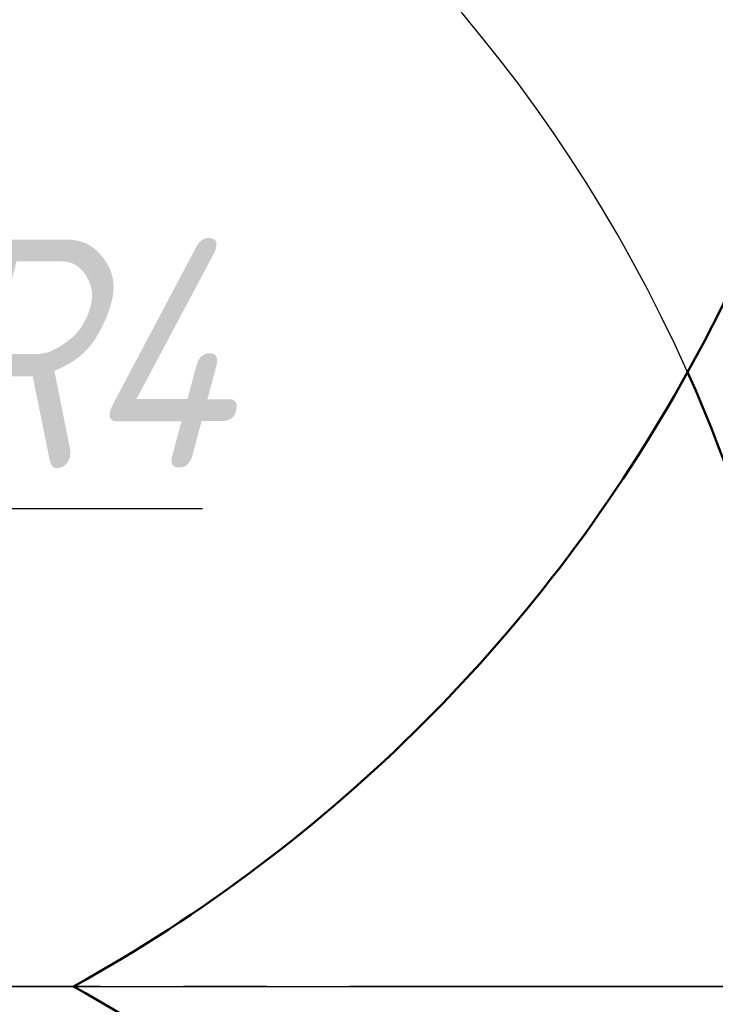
# Model space of a CAD drawing. Header units: millimetres. Extents: x 0 to 420, y -1 to 296.
# Tile 5 of 6: x 344 to 354, y 204 to 219. Entities that reach past the tile are written whole.
import ezdxf

# ---------------------------------------------------------------- set-up
doc = ezdxf.new("R2010")
doc.units = ezdxf.units.MM
doc.header["$LTSCALE"] = 0.2
doc.linetypes.add('CENTER', pattern=[50.800000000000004, 31.75, -6.35, 6.35, -6.35])
doc.layers.add('Thin Line', color=7, linetype='Continuous')
doc.layers.add('点划线', color=3, linetype='CENTER')
doc.layers.add('粗实线', color=7, linetype='Continuous', lineweight=50)
doc.layers.add('阴影', color=7, linetype='Continuous', lineweight=9)
doc.styles.add('尺寸数字', font='gbeitc.shx', dxfattribs={"bigfont": 'gbcbig.shx'})
doc.dimstyles.new("chang'an university", dxfattribs={"dimtxt": 3.5, "dimasz": 2.5, "dimexe": 2, "dimexo": 0, "dimtad": 1, "dimtoh": 1, "dimdec": 1, "dimdsep": 46, "dimtxsty": '尺寸数字', "dimcen": 2.5, "dimclrd": 256, "dimclre": 256, "dimclrt": 256, "dimadec": 0, "dimazin": 0, "dimtfac": 1, "dimtdec": 1, "dimtmove": 1, "dimatfit": 3, "dimfxl": 1, "dimlwd": -1, "dimlwe": -1, "dimarcsym": 0})
pattern_1 = [(135, (0, 0), (-4.490128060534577, -4.490128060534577), [])]

# ---------------------------------------------------------------- blocks, each defined once
blk = doc.blocks.new('*D50')
at = {"layer": 'Defpoints', "color": 0, "transparency": 16777216}
for p in [(310.6718031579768, 210.312621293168), (332.8651389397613, 204.2747535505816)]:
    blk.add_point(p, dxfattribs=at)
at = {"layer": 'Thin Line', "transparency": 16777216}
for p, q in [((297.1145803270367, 212.1645786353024), (303.8645803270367, 212.1645786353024)), ((303.8645803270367, 212.1645786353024), (308.2594840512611, 210.9689112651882)), ((332.8651389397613, 204.2747535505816), (310.6718031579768, 210.312621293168))]:
    blk.add_line(p, q, dxfattribs=at)
blk.add_arc((332.8651389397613, 204.2747535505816), 23.00000000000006, 24.07094437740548, 169.7628371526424, dxfattribs=at)
blk.add_solid([(308.3688657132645, 211.3709644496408), (308.1501023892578, 210.5668580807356), (310.6718031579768, 210.312621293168)], dxfattribs=at)
at = {"layer": 'Thin Line', "transparency": 16777216, "insert": (300.1770803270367, 214.5395786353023), "char_height": 3.5, "attachment_point": 5, "style": '尺寸数字'}
blk.add_mtext('R23', dxfattribs=at)
blk = doc.blocks.new('*D51')
at = {"layer": 'Defpoints', "color": 0, "transparency": 16777216}
for p in [(332.8651389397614, 204.2747535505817), (332.8651389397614, 140.2747535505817), (407.7234465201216, 140.2747535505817)]:
    blk.add_point(p, dxfattribs=at)
at = {"layer": 'Thin Line', "transparency": 16777216}
for p, q in [((332.8651389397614, 204.2747535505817), (409.7234465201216, 204.2747535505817)), ((407.7234465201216, 201.7747535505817), (407.7234465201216, 142.7747535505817)), ((332.8651389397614, 140.2747535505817), (409.7234465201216, 140.2747535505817))]:
    blk.add_line(p, q, dxfattribs=at)
for points in [[(407.3067798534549, 201.7747535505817), (408.1401131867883, 201.7747535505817), (407.7234465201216, 204.2747535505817)], [(407.3067798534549, 142.7747535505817), (408.1401131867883, 142.7747535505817), (407.7234465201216, 140.2747535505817)]]:
    blk.add_solid(points, dxfattribs=at)
at = {"layer": 'Thin Line', "transparency": 16777216, "insert": (405.3484465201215, 172.2747535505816), "char_height": 3.5, "attachment_point": 5, "rotation": 90, "style": '尺寸数字'}
blk.add_mtext('64', dxfattribs=at)
blk = doc.blocks.new('*D86')
at = {"layer": 'Defpoints', "color": 0, "transparency": 16777216}
for p in [(338.4139008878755, 207.3575789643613), (335.8651389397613, 204.2747535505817)]:
    blk.add_point(p, dxfattribs=at)
at = {"layer": 'Thin Line', "transparency": 16777216}
for p, q in [((341.89495250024, 211.5680445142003), (340.0068771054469, 209.2843448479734)), ((346.45745250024, 211.5680445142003), (341.89495250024, 211.5680445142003)), ((335.8651389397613, 204.2747535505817), (338.4139008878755, 207.3575789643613))]:
    blk.add_line(p, q, dxfattribs=at)
blk.add_solid([(339.6857494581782, 209.5498408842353), (340.3280047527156, 209.0188488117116), (338.4139008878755, 207.3575789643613)], dxfattribs=at)
at = {"layer": 'Thin Line', "transparency": 16777216, "insert": (344.48870250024, 213.9430445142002), "char_height": 3.5, "attachment_point": 5, "style": '尺寸数字'}
blk.add_mtext('R4', dxfattribs=at)

msp = doc.modelspace()

# ---------------------------------------------------------------- hatches: boundary and pattern name
at = {"layer": '阴影'}
h = msp.add_hatch(dxfattribs=at)
h.set_pattern_fill('ANSI31', color=256, scale=2, angle=90)
h.set_pattern_definition(pattern_1)
h.paths.add_polyline_path([(273.0217231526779, 153.2747535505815), (268.0217231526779, 153.2747535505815), (268.0217231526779, 154.2747535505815), (264.8651389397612, 154.2747535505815), (264.8651389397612, 140.2747535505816), (269.8651389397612, 140.2747535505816), (273.0217231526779, 140.2747535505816)])
edge = h.paths.add_edge_path()
edge.add_spline(control_points=[(289.4954200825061, 140.2747535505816), (289.5154570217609, 140.6325850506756), (289.6246279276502, 142.582223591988), (286.5308487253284, 145.7703418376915), (290.3162779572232, 150.373293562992), (288.3706621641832, 153.0527010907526), (287.4805361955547, 154.2747535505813)], knot_values=[0.01168746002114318, 0.01168746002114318, 0.01168746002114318, 0.01168746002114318, 1.077660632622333, 5.819623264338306, 10.73736363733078, 14.86233292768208, 14.86233292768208, 14.86233292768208, 14.86233292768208], degree=3, periodic=0)
edge.add_line((287.4805361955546, 154.2747535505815), (286.0217231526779, 154.2747535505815))
edge.add_line((286.0217231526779, 154.2747535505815), (286.0217231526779, 153.2747535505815))
edge.add_line((286.0217231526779, 153.2747535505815), (281.0217231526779, 153.2747535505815))
edge.add_line((281.0217231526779, 153.2747535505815), (281.0217231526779, 140.2747535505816))
edge.add_line((281.0217231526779, 140.2747535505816), (289.4954200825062, 140.2747535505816))
h.paths.add_polyline_path([(360.0570602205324, 241.9721879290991), (360.1274867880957, 242.240201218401), (360.114403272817, 242.1925857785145), (360.0976165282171, 242.1299415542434), (360.0811237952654, 242.0669094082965), (360.0649031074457, 242.0035029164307)])
h.paths.add_polyline_path([(363.2444513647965, 245.178627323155), (363.5332599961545, 245.2573100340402), (363.5233701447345, 245.2547765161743), (363.4555205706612, 245.2369708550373), (363.3880690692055, 245.2188310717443), (363.3210263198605, 245.2003482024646), (363.2544030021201, 245.1815132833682)])
h.paths.add_polyline_path([(362.9617679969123, 245.092635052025), (363.2398595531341, 245.1772957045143), (363.1882097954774, 245.1623173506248), (363.1224573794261, 245.142751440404), (363.0571564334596, 245.1228065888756), (362.9923176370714, 245.1024738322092)])
h.paths.add_polyline_path([(363.537869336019, 245.2584908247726), (363.8313066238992, 245.3304889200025), (363.7985355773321, 245.3228372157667), (363.729200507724, 245.3062784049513), (363.6602207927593, 245.289421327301), (363.5916071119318, 245.2722570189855)])
h.paths.add_polyline_path([(362.6841955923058, 244.9978270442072), (362.954397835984, 245.0902614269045), (362.9279516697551, 245.0817442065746), (362.864069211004, 245.0606087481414), (362.8006809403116, 245.0390584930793), (362.7377975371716, 245.0170844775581)])
h.paths.add_polyline_path([(363.8393013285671, 245.332355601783), (364.1396068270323, 245.3992083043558), (364.0792158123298, 245.3862690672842), (364.0085661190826, 245.3708136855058), (363.9382290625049, 245.3550958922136), (363.8682153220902, 245.3391067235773)])
h.paths.add_polyline_path([(362.4192290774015, 244.8955319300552), (362.6812362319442, 244.9967638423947), (362.6754296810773, 244.9946777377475), (362.6135880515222, 244.9718293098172), (362.5522833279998, 244.9485302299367), (362.4915261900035, 244.9247715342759), (362.431327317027, 244.9005442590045)])
h.paths.add_polyline_path([(364.1431536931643, 245.3999682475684), (364.4511194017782, 245.4627138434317), (364.4367800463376, 245.4599235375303), (364.3647273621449, 245.4456457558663), (364.2929339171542, 245.4311503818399), (364.221410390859, 245.416428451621), (364.1501674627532, 245.4014710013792)])
h.paths.add_polyline_path([(362.1656634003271, 244.7844656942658), (362.4141511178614, 244.8934281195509), (362.3716973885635, 244.8758394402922), (362.3126470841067, 244.8506481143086), (362.25418708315, 244.8249613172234), (362.1963280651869, 244.7987700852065)])
h.paths.add_polyline_path([(364.4572108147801, 245.4638991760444), (364.7663245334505, 245.5221299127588), (364.7273695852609, 245.5150380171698), (364.6543867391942, 245.5015409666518), (364.5816204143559, 245.4878621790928), (364.5090812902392, 245.4739926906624)])
h.paths.add_polyline_path([(361.9200322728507, 244.661838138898), (362.1593030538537, 244.7814987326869), (362.1390807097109, 244.7720654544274), (362.0824556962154, 244.7448384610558), (362.026463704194, 244.7170801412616), (361.9711154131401, 244.6887815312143)])
h.paths.add_polyline_path([(364.7745170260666, 245.523621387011), (365.0895966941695, 245.5791535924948), (365.0212525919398, 245.5673881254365), (364.9475104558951, 245.55452838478), (364.8739421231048, 245.5415227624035), (364.8005582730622, 245.5283622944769)])
h.paths.add_polyline_path([(361.691250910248, 244.5307297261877), (361.9187427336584, 244.6611579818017), (361.9164215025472, 244.6599336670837), (361.8623926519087, 244.6305275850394), (361.8090395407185, 244.6005543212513), (361.7563728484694, 244.5700049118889), (361.7044032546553, 244.538870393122)])
h.paths.add_polyline_path([(365.0915844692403, 245.5794957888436), (365.4112209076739, 245.6329182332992), (365.3921965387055, 245.6298123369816), (365.3177455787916, 245.6175475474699), (365.2434150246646, 245.6051816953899), (365.169215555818, 245.5927058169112), (365.0951578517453, 245.5801109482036)])
h.paths.add_polyline_path([(361.4747941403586, 244.3878411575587), (361.6862533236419, 244.5276364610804), (361.6531414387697, 244.5071418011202), (361.6025980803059, 244.4748101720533), (361.5527838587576, 244.441866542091), (361.5037094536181, 244.408301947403)])
h.paths.add_polyline_path([(365.4186380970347, 245.6341291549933), (365.7360402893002, 245.6851945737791), (365.6909908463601, 245.67804014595), (365.6161650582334, 245.6660899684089), (365.5414169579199, 245.6540745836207), (365.4667572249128, 245.6419850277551)])
h.paths.add_polyline_path([(361.2694899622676, 244.2305819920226), (361.4697451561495, 244.3842684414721), (361.4553855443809, 244.374107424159), (361.4078228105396, 244.3392740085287), (361.3610319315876, 244.3037927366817), (361.3150235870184, 244.2676546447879), (361.2698084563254, 244.2308507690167)])
h.paths.add_polyline_path([(365.7443269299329, 245.6865105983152), (366.065911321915, 245.7371266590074), (365.990857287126, 245.725368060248), (365.9158275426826, 245.7135890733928), (365.840832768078, 245.7017807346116), (365.765883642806, 245.6899340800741)])
h.paths.add_polyline_path([(361.0842952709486, 244.0642556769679), (361.2693022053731, 244.2304235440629), (361.2253972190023, 244.1933721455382), (361.1818005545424, 244.1552098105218), (361.1390291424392, 244.1163548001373), (361.0970936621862, 244.0767981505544)])
h.paths.add_polyline_path([(360.912998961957, 243.8827349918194), (361.0799200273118, 244.0599679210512), (361.0560047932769, 244.0365308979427), (361.0157732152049, 243.9955440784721), (360.9764096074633, 243.9538287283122), (360.9379246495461, 243.9113758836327)])
h.paths.add_polyline_path([(359.3756743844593, 239.2835796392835), (359.3869769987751, 239.3161292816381), (359.3714476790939, 239.2726977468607)])
h.paths.add_polyline_path([(360.7571630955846, 243.685055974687), (360.9094421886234, 243.8786480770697), (360.9003290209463, 243.8681765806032), (360.8636334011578, 243.8242218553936), (360.8278484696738, 243.7795027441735), (360.7929849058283, 243.7340102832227), (360.7590474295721, 243.6877396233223)])
h.paths.add_polyline_path([(359.4866732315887, 239.6168153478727), (359.4978876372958, 239.653921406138), (359.4889560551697, 239.6251452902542), (359.4899395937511, 239.6280990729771)])
h.paths.add_polyline_path([(360.6212010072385, 243.4766025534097), (360.7561312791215, 243.6835864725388), (360.7260190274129, 243.6407009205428), (360.6938777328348, 243.5929077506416), (360.6626015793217, 243.544373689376), (360.6321686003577, 243.4951123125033)])
h.paths.add_polyline_path([(359.5920754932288, 239.9805369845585), (359.5958295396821, 239.9945730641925), (359.5924573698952, 239.9822491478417), (359.5929719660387, 239.9840268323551)])
h.paths.add_polyline_path([(360.4989923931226, 243.2524838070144), (360.6178682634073, 243.4709779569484), (360.6025568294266, 243.4451371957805), (360.5737443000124, 243.3944619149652), (360.545709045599, 243.3431000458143), (360.5184290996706, 243.2910651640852)])
h.paths.add_polyline_path([(359.6880664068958, 240.3542166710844), (359.7001071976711, 240.4047403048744), (359.6835485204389, 240.3363872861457), (359.685031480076, 240.3424021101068)])
h.paths.add_polyline_path([(360.3900732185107, 243.0152207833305), (360.4968456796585, 243.2482226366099), (360.4918824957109, 243.2383708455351), (360.4660472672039, 243.1850306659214), (360.4409014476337, 243.1310582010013), (360.4164230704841, 243.0764670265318), (360.3925901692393, 243.0212707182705)])
h.paths.add_polyline_path([(359.7702951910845, 240.7060494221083), (359.7791831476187, 240.74570960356), (359.7637903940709, 240.6776671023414), (359.7697464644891, 240.703709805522)])
h.paths.add_polyline_path([(360.2942919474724, 242.7698132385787), (360.3888216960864, 243.0122125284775), (360.369380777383, 242.9654828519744), (360.3467729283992, 242.9091170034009), (360.324744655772, 242.8521867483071), (360.3032739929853, 242.7947056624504)])
h.paths.add_polyline_path([(359.8296464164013, 240.9727044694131), (359.8393009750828, 241.0167155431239), (359.8244455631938, 240.9491658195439)])
h.paths.add_polyline_path([(359.8470463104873, 241.0520232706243), (359.9227762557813, 241.3967572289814), (359.9128260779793, 241.3518356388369), (359.898148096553, 241.2852073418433), (359.8834785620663, 241.218367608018), (359.8687955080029, 241.1513300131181), (359.8540769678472, 241.084108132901), (359.8393009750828, 241.0167155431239)])
h.paths.add_polyline_path([(360.2072874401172, 242.5114214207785), (360.2918813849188, 242.7631327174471), (360.2823389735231, 242.736687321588), (360.2619176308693, 242.6781453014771), (360.2419879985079, 242.619093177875), (360.2225281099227, 242.5595445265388)])
h.paths.add_polyline_path([(359.9242653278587, 241.4034798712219), (359.9883494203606, 241.6866336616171), (359.9871115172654, 241.6813304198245), (359.9720618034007, 241.6159629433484), (359.9571303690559, 241.5503161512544), (359.9422952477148, 241.4844036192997), (359.9275344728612, 241.4182389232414)])
h.paths.add_polyline_path([(360.1287450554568, 242.2447804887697), (360.2060704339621, 242.5075786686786), (360.2035159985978, 242.4995129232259), (360.1849296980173, 242.4390119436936), (360.166747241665, 242.3780551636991), (360.1489466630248, 242.3166561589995), (360.1315059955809, 242.2548285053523)])
h.paths.add_polyline_path([(359.989015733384, 241.689488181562), (360.055219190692, 241.9648370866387), (360.0489324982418, 241.9397356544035), (360.0331900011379, 241.875621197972), (360.0176536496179, 241.8111731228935), (360.0023014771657, 241.7464050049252)])
edge = h.paths.add_edge_path()
edge.add_arc((332.8651389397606, 204.2747535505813), 38.50000000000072, 10.47568169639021, 33.0557311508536)
edge.add_line((365.1335445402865, 225.2747535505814), (362.5244557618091, 225.2747535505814))
edge.add_arc((332.5244557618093, 225.2747535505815), 29.99999999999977, 0, 27.07165323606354)
edge.add_line((359.237597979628, 238.9278862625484), (359.2409197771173, 238.9356237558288))
edge.add_line((359.2409197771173, 238.9356237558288), (359.2451930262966, 238.9453280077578))
edge.add_line((359.2451930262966, 238.9453280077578), (359.2603518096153, 238.9828936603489))
edge.add_line((359.2603518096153, 238.9828936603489), (359.2328997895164, 238.9169427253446))
edge.add_line((359.2328997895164, 238.9169427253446), (359.2047005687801, 238.8512580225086))
edge.add_line((359.2047005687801, 238.8512580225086), (359.1757595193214, 238.7858583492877))
edge.add_line((359.1757595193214, 238.7858583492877), (359.1460828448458, 238.7207626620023))
edge.add_line((359.1460828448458, 238.7207626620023), (359.1156767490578, 238.6559899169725))
edge.add_line((359.1156767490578, 238.6559899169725), (359.0845474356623, 238.5915590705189))
edge.add_line((359.0845474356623, 238.5915590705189), (359.0527011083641, 238.5274890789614))
edge.add_line((359.0527011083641, 238.5274890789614), (359.0201439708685, 238.4637988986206))
edge.add_line((359.0201439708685, 238.4637988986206), (358.9868822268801, 238.4005074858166))
edge.add_line((358.9868822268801, 238.4005074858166), (358.9529220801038, 238.3376337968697))
edge.add_line((358.9529220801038, 238.3376337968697), (358.9182697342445, 238.2751967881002))
edge.add_line((358.9182697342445, 238.2751967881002), (358.8829313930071, 238.2132154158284))
edge.add_line((358.8829313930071, 238.2132154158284), (358.8469132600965, 238.1517086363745))
edge.add_line((358.8469132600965, 238.1517086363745), (358.8102215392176, 238.0906954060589))
edge.add_line((358.8102215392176, 238.0906954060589), (358.7728624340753, 238.0301946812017))
edge.add_line((358.7728624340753, 238.0301946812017), (358.7348421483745, 237.9702254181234))
edge.add_line((358.7348421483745, 237.9702254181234), (358.69616688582, 237.910806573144))
edge.add_line((358.69616688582, 237.910806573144), (358.6568428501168, 237.851957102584))
edge.add_line((358.6568428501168, 237.851957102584), (358.6168762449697, 237.7936959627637))
edge.add_line((358.6168762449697, 237.7936959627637), (358.5762732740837, 237.7360421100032))
edge.add_line((358.5762732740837, 237.7360421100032), (358.5350401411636, 237.6790145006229))
edge.add_line((358.5350401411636, 237.6790145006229), (358.4931830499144, 237.622632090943))
edge.add_line((358.4931830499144, 237.622632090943), (358.4507082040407, 237.5669138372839))
edge.add_line((358.4507082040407, 237.5669138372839), (358.4076218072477, 237.5118786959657))
edge.add_line((358.4076218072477, 237.5118786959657), (358.3639300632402, 237.4575456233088))
edge.add_line((358.3639300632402, 237.4575456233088), (358.319639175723, 237.4039335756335))
edge.add_line((358.319639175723, 237.4039335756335), (358.2747553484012, 237.3510615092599))
edge.add_line((358.2747553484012, 237.3510615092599), (358.2292847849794, 237.2989483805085))
edge.add_line((358.2292847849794, 237.2989483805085), (358.1832336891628, 237.2476131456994))
edge.add_line((358.1832336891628, 237.2476131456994), (358.136608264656, 237.197074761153))
edge.add_line((358.136608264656, 237.197074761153), (358.0894147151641, 237.1473521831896))
edge.add_line((358.0894147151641, 237.1473521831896), (358.041659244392, 237.0984643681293))
edge.add_line((358.041659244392, 237.0984643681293), (357.9933480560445, 237.0504302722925))
edge.add_line((357.9933480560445, 237.0504302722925), (357.9444873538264, 237.0032688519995))
edge.add_line((357.9444873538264, 237.0032688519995), (357.8950833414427, 236.9569990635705))
edge.add_line((357.8950833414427, 236.9569990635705), (357.8451422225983, 236.9116398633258))
edge.add_line((357.8451422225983, 236.9116398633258), (357.794670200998, 236.8672102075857))
edge.add_line((357.794670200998, 236.8672102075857), (357.7436734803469, 236.8237290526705))
edge.add_line((357.7436734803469, 236.8237290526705), (357.6921582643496, 236.7812153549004))
edge.add_line((357.6921582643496, 236.7812153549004), (357.6401307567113, 236.7396880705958))
edge.add_line((357.6401307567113, 236.7396880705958), (357.5875971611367, 236.6991661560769))
edge.add_line((357.5875971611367, 236.6991661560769), (357.5345636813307, 236.6596685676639))
edge.add_line((357.5345636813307, 236.6596685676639), (357.4810365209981, 236.6212142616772))
edge.add_line((357.4810365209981, 236.6212142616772), (357.427021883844, 236.583822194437))
edge.add_line((357.427021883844, 236.583822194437), (357.3725259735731, 236.5475113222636))
edge.add_line((357.3725259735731, 236.5475113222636), (357.3175549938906, 236.5123006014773))
edge.add_line((357.3175549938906, 236.5123006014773), (357.262115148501, 236.4782089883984))
edge.add_line((357.262115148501, 236.4782089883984), (357.2062126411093, 236.4452554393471))
edge.add_line((357.2062126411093, 236.4452554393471), (357.1498536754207, 236.4134589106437))
edge.add_line((357.1498536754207, 236.4134589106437), (357.0930444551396, 236.3828383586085))
edge.add_line((357.0930444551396, 236.3828383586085), (357.0357911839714, 236.3534127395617))
edge.add_line((357.0357911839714, 236.3534127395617), (356.9781000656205, 236.3252010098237))
edge.add_line((356.9781000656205, 236.3252010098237), (356.9199773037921, 236.2982221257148))
edge.add_line((356.9199773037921, 236.2982221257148), (356.8614291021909, 236.2724950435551))
edge.add_line((356.8614291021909, 236.2724950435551), (356.8024616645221, 236.248038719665))
edge.add_line((356.8024616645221, 236.248038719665), (356.7430811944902, 236.2248721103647))
edge.add_line((356.7430811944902, 236.2248721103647), (356.6832938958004, 236.2030141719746))
edge.add_line((356.6832938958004, 236.2030141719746), (356.6231059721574, 236.1824838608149))
edge.add_line((356.6231059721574, 236.1824838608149), (356.5625236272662, 236.1633001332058))
edge.add_line((356.5625236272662, 236.1633001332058), (356.5015530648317, 236.1454819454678))
edge.add_line((356.5015530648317, 236.1454819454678), (356.4402004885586, 236.1290482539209))
edge.add_line((356.4402004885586, 236.1290482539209), (356.3784724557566, 236.1140138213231))
edge.add_line((356.3784724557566, 236.1140138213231), (356.3163787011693, 236.1003557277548))
edge.add_line((356.3163787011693, 236.1003557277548), (356.2539306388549, 236.0880311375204))
edge.add_line((356.2539306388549, 236.0880311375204), (356.1911396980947, 236.0769970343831))
edge.add_line((356.1911396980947, 236.0769970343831), (356.1280173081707, 236.0672104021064))
edge.add_line((356.1280173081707, 236.0672104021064), (356.064574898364, 236.0586282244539))
edge.add_line((356.064574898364, 236.0586282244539), (356.0008238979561, 236.0512074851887))
edge.add_line((356.0008238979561, 236.0512074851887), (355.9367757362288, 236.0449051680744))
edge.add_line((355.9367757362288, 236.0449051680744), (355.8724418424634, 236.0396782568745))
edge.add_line((355.8724418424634, 236.0396782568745), (355.8078336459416, 236.0354837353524))
edge.add_line((355.8078336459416, 236.0354837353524), (355.7429625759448, 236.0322785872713))
edge.add_line((355.7429625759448, 236.0322785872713), (355.6778400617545, 236.030019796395))
edge.add_line((355.6778400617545, 236.030019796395), (355.6124775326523, 236.0286643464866))
edge.add_line((355.6124775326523, 236.0286643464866), (355.5468864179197, 236.0281692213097))
edge.add_line((355.5468864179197, 236.0281692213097), (355.4810781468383, 236.0284914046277))
edge.add_line((355.4810781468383, 236.0284914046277), (355.4150641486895, 236.029587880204))
edge.add_line((355.4150641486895, 236.029587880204), (355.3488558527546, 236.0314156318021))
edge.add_line((355.3488558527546, 236.0314156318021), (355.2824646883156, 236.0339316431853))
edge.add_line((355.2824646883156, 236.0339316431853), (355.2159020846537, 236.0370928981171))
edge.add_line((355.2159020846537, 236.0370928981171), (355.1491794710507, 236.0408563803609))
edge.add_line((355.1491794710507, 236.0408563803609), (355.0823082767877, 236.0451790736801))
edge.add_line((355.0823082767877, 236.0451790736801), (355.0152999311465, 236.0500179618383))
edge.add_line((355.0152999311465, 236.0500179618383), (354.9481658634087, 236.0553300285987))
edge.add_line((354.9481658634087, 236.0553300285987), (354.8809175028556, 236.061072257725))
edge.add_line((354.8809175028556, 236.061072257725), (354.8135662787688, 236.0672016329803))
edge.add_line((354.8135662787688, 236.0672016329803), (354.74612362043, 236.0736751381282))
edge.add_line((354.74612362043, 236.0736751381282), (354.6786009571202, 236.0804497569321))
edge.add_line((354.6786009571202, 236.0804497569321), (354.6110097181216, 236.0874824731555))
edge.add_line((354.6110097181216, 236.0874824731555), (354.5433613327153, 236.0947302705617))
edge.add_line((354.5433613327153, 236.0947302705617), (354.4756672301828, 236.1021501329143))
edge.add_line((354.4756672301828, 236.1021501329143), (354.4079388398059, 236.1096990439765))
edge.add_line((354.4079388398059, 236.1096990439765), (354.3401875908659, 236.1173339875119))
edge.add_line((354.3401875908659, 236.1173339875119), (354.2724249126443, 236.1250119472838))
edge.add_arc((332.8651389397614, 225.2747535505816), 23.99999999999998, -28.95529060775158, 26.87811880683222, ccw=False)
edge.add_arc((332.8651389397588, 204.2747535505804), 23.00000000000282, 17.71893187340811, 24.070944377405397, ccw=False)
edge.add_line((354.774041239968, 211.2747535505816), (370.7234273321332, 211.2747535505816))
h = msp.add_hatch(dxfattribs=at)
h.set_pattern_fill('ANSI31', color=256, scale=2, angle=90)
h.set_pattern_definition(pattern_1)
h.paths.add_polyline_path([(360.0570602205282, 241.9721879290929), (360.1274867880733, 242.2402012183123), (360.114403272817, 242.1925857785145), (360.0976165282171, 242.1299415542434), (360.0811237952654, 242.0669094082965), (360.0649031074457, 242.0035029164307)])
h.paths.add_polyline_path([(363.2444513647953, 245.178627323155), (363.5332599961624, 245.2573100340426), (363.5233701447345, 245.2547765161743), (363.4555205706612, 245.2369708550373), (363.3880690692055, 245.2188310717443), (363.3210263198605, 245.2003482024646), (363.2544030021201, 245.1815132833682)])
h.paths.add_polyline_path([(362.9617679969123, 245.0926350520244), (363.2398595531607, 245.1772957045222), (363.1882097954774, 245.1623173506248), (363.1224573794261, 245.142751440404), (363.0571564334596, 245.1228065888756), (362.9923176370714, 245.1024738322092)])
h.paths.add_polyline_path([(363.5378693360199, 245.258490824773), (363.831306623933, 245.3304889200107), (363.7985355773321, 245.3228372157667), (363.729200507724, 245.3062784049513), (363.6602207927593, 245.289421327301), (363.5916071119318, 245.2722570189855)])
h.paths.add_polyline_path([(362.6841955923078, 244.9978270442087), (362.9543978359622, 245.0902614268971), (362.9279516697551, 245.0817442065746), (362.864069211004, 245.0606087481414), (362.8006809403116, 245.0390584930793), (362.7377975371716, 245.0170844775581)])
h.paths.add_polyline_path([(363.8393013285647, 245.3323556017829), (364.1396068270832, 245.3992083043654), (364.0792158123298, 245.3862690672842), (364.0085661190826, 245.3708136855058), (363.9382290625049, 245.3550958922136), (363.8682153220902, 245.3391067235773)])
h.paths.add_polyline_path([(362.4192290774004, 244.8955319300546), (362.6812362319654, 244.9967638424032), (362.6754296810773, 244.9946777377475), (362.6135880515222, 244.9718293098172), (362.5522833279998, 244.9485302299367), (362.4915261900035, 244.9247715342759), (362.431327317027, 244.9005442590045)])
h.paths.add_polyline_path([(364.1431536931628, 245.3999682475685), (364.4511194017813, 245.4627138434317), (364.4367800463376, 245.4599235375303), (364.3647273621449, 245.4456457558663), (364.2929339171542, 245.4311503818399), (364.221410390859, 245.416428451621), (364.1501674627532, 245.4014710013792)])
h.paths.add_polyline_path([(362.1656634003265, 244.7844656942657), (362.4141511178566, 244.8934281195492), (362.3716973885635, 244.8758394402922), (362.3126470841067, 244.8506481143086), (362.25418708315, 244.8249613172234), (362.1963280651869, 244.7987700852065)])
h.paths.add_polyline_path([(364.4572108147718, 245.4638991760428), (364.7663245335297, 245.5221299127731), (364.7273695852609, 245.5150380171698), (364.6543867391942, 245.5015409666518), (364.5816204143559, 245.4878621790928), (364.5090812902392, 245.4739926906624)])
h.paths.add_polyline_path([(361.9200322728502, 244.6618381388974), (362.1593030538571, 244.7814987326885), (362.1390807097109, 244.7720654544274), (362.0824556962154, 244.7448384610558), (362.026463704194, 244.7170801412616), (361.9711154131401, 244.6887815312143)])
h.paths.add_polyline_path([(364.7745170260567, 245.5236213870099), (365.0895966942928, 245.5791535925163), (365.0212525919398, 245.5673881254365), (364.9475104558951, 245.55452838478), (364.8739421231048, 245.5415227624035), (364.8005582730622, 245.5283622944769)])
h.paths.add_polyline_path([(361.6912509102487, 244.5307297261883), (361.9187427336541, 244.6611579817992), (361.9164215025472, 244.6599336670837), (361.8623926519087, 244.6305275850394), (361.8090395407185, 244.6005543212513), (361.7563728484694, 244.5700049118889), (361.7044032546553, 244.538870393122)])
h.paths.add_polyline_path([(365.0915844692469, 245.5794957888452), (365.4112209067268, 245.6329182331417), (365.3921965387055, 245.6298123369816), (365.3177455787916, 245.6175475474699), (365.2434150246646, 245.6051816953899), (365.169215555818, 245.5927058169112), (365.0951578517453, 245.5801109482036)])
h.paths.add_polyline_path([(361.4747941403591, 244.387841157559), (361.6862533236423, 244.5276364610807), (361.6531414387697, 244.5071418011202), (361.6025980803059, 244.4748101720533), (361.5527838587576, 244.441866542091), (361.5037094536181, 244.408301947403)])
h.paths.add_polyline_path([(365.4186380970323, 245.6341291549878), (365.7360402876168, 245.6851945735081), (365.6909908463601, 245.67804014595), (365.6161650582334, 245.6660899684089), (365.5414169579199, 245.6540745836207), (365.4667572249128, 245.6419850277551)])
h.paths.add_polyline_path([(361.2694899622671, 244.2305819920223), (361.4697451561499, 244.3842684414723), (361.4553855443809, 244.374107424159), (361.4078228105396, 244.3392740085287), (361.3610319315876, 244.3037927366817), (361.3150235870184, 244.2676546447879), (361.2698084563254, 244.2308507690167)])
h.paths.add_polyline_path([(365.7443269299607, 245.6865105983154), (366.065911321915, 245.7371266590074), (365.990857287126, 245.725368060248), (365.9158275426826, 245.7135890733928), (365.840832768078, 245.7017807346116), (365.765883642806, 245.6899340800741)])
h.paths.add_polyline_path([(361.0842952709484, 244.0642556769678), (361.2693022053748, 244.230423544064), (361.2253972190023, 244.1933721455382), (361.1818005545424, 244.1552098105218), (361.1390291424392, 244.1163548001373), (361.0970936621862, 244.0767981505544)])
h.paths.add_polyline_path([(360.9129989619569, 243.8827349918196), (361.0799200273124, 244.0599679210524), (361.0560047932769, 244.0365308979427), (361.0157732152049, 243.9955440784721), (360.9764096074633, 243.9538287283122), (360.9379246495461, 243.9113758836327)])
h.paths.add_polyline_path([(359.3756743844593, 239.2835796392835), (359.3869769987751, 239.3161292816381), (359.3714476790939, 239.2726977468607)])
h.paths.add_polyline_path([(360.7571630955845, 243.6850559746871), (360.9094421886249, 243.8786480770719), (360.9003290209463, 243.8681765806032), (360.8636334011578, 243.8242218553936), (360.8278484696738, 243.7795027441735), (360.7929849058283, 243.7340102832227), (360.7590474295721, 243.6877396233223)])
h.paths.add_polyline_path([(359.4866732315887, 239.6168153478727), (359.4978876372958, 239.653921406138), (359.4889560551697, 239.6251452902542), (359.4899395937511, 239.6280990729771)])
h.paths.add_polyline_path([(360.6212010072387, 243.4766025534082), (360.7561312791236, 243.6835864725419), (360.7260190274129, 243.6407009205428), (360.6938777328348, 243.5929077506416), (360.6626015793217, 243.544373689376), (360.6321686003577, 243.4951123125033)])
h.paths.add_polyline_path([(359.5920754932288, 239.9805369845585), (359.5958295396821, 239.9945730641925), (359.5924573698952, 239.9822491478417), (359.5929719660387, 239.9840268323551)])
h.paths.add_polyline_path([(360.498992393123, 243.2524838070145), (360.6178682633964, 243.4709779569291), (360.6025568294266, 243.4451371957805), (360.5737443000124, 243.3944619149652), (360.545709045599, 243.3431000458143), (360.5184290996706, 243.2910651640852)])
h.paths.add_polyline_path([(359.6880664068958, 240.3542166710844), (359.7001071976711, 240.4047403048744), (359.6835485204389, 240.3363872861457), (359.685031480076, 240.3424021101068)])
h.paths.add_polyline_path([(360.3900732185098, 243.0152207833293), (360.4968456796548, 243.248222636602), (360.4918824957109, 243.2383708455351), (360.4660472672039, 243.1850306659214), (360.4409014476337, 243.1310582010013), (360.4164230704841, 243.0764670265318), (360.3925901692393, 243.0212707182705)])
h.paths.add_polyline_path([(359.7702951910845, 240.7060494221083), (359.7791831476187, 240.74570960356), (359.7637903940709, 240.6776671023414), (359.7697464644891, 240.703709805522)])
h.paths.add_polyline_path([(360.2942919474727, 242.76981323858), (360.3888216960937, 243.0122125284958), (360.369380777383, 242.9654828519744), (360.3467729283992, 242.9091170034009), (360.324744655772, 242.8521867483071), (360.3032739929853, 242.7947056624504)])
h.paths.add_polyline_path([(359.8296464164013, 240.9727044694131), (359.8393009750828, 241.0167155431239), (359.8244455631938, 240.9491658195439)])
h.paths.add_polyline_path([(359.8470463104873, 241.0520232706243), (359.9227762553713, 241.3967572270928), (359.9128260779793, 241.3518356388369), (359.898148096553, 241.2852073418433), (359.8834785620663, 241.218367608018), (359.8687955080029, 241.1513300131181), (359.8540769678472, 241.084108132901), (359.8393009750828, 241.0167155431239)])
h.paths.add_polyline_path([(360.2072874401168, 242.5114214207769), (360.2918813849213, 242.7631327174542), (360.2823389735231, 242.736687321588), (360.2619176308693, 242.6781453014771), (360.2419879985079, 242.619093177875), (360.2225281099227, 242.5595445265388)])
h.paths.add_polyline_path([(359.9242653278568, 241.4034798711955), (359.988349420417, 241.6866336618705), (359.9871115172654, 241.6813304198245), (359.9720618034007, 241.6159629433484), (359.9571303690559, 241.5503161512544), (359.9422952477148, 241.4844036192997), (359.9275344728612, 241.4182389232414)])
h.paths.add_polyline_path([(360.128745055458, 242.24478048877), (360.2060704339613, 242.5075786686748), (360.2035159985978, 242.4995129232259), (360.1849296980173, 242.4390119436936), (360.166747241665, 242.3780551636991), (360.1489466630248, 242.3166561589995), (360.1315059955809, 242.2548285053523)])
h.paths.add_polyline_path([(359.9890157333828, 241.6894881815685), (360.0552191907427, 241.9648370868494), (360.0489324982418, 241.9397356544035), (360.0331900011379, 241.875621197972), (360.0176536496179, 241.8111731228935), (360.0023014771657, 241.7464050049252)])
edge = h.paths.add_edge_path()
edge.add_line((380.8651389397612, 217.2747535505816), (369.1039303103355, 217.2747535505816))
edge.add_arc((332.8651389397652, 204.2747535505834), 38.49999999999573, 19.73451489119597, 33.05573115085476)
edge.add_line((365.1335445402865, 225.2747535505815), (362.5244557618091, 225.2747535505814))
edge.add_arc((332.5244557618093, 225.2747535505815), 29.99999999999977, 0, 27.07165323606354)
edge.add_line((359.237597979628, 238.9278862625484), (359.2409197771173, 238.9356237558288))
edge.add_line((359.2409197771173, 238.9356237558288), (359.2451930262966, 238.9453280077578))
edge.add_line((359.2451930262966, 238.9453280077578), (359.2603518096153, 238.9828936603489))
edge.add_line((359.2603518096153, 238.9828936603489), (359.2328997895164, 238.9169427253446))
edge.add_line((359.2328997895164, 238.9169427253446), (359.2047005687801, 238.8512580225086))
edge.add_line((359.2047005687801, 238.8512580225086), (359.1757595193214, 238.7858583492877))
edge.add_line((359.1757595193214, 238.7858583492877), (359.1460828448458, 238.7207626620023))
edge.add_line((359.1460828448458, 238.7207626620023), (359.1156767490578, 238.6559899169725))
edge.add_line((359.1156767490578, 238.6559899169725), (359.0845474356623, 238.5915590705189))
edge.add_line((359.0845474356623, 238.5915590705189), (359.0527011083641, 238.5274890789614))
edge.add_line((359.0527011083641, 238.5274890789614), (359.0201439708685, 238.4637988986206))
edge.add_line((359.0201439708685, 238.4637988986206), (358.9868822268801, 238.4005074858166))
edge.add_line((358.9868822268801, 238.4005074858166), (358.9529220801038, 238.3376337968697))
edge.add_line((358.9529220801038, 238.3376337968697), (358.9182697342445, 238.2751967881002))
edge.add_line((358.9182697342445, 238.2751967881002), (358.8829313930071, 238.2132154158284))
edge.add_line((358.8829313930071, 238.2132154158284), (358.8469132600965, 238.1517086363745))
edge.add_line((358.8469132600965, 238.1517086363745), (358.8102215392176, 238.0906954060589))
edge.add_line((358.8102215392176, 238.0906954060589), (358.7728624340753, 238.0301946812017))
edge.add_line((358.7728624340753, 238.0301946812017), (358.7348421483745, 237.9702254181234))
edge.add_line((358.7348421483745, 237.9702254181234), (358.69616688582, 237.910806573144))
edge.add_line((358.69616688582, 237.910806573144), (358.6568428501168, 237.851957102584))
edge.add_line((358.6568428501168, 237.851957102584), (358.6168762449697, 237.7936959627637))
edge.add_line((358.6168762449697, 237.7936959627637), (358.5762732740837, 237.7360421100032))
edge.add_line((358.5762732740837, 237.7360421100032), (358.5350401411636, 237.6790145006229))
edge.add_line((358.5350401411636, 237.6790145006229), (358.4931830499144, 237.622632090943))
edge.add_line((358.4931830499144, 237.622632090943), (358.4507082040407, 237.5669138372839))
edge.add_line((358.4507082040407, 237.5669138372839), (358.4076218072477, 237.5118786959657))
edge.add_line((358.4076218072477, 237.5118786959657), (358.3639300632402, 237.4575456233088))
edge.add_line((358.3639300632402, 237.4575456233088), (358.319639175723, 237.4039335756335))
edge.add_line((358.319639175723, 237.4039335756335), (358.2747553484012, 237.3510615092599))
edge.add_line((358.2747553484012, 237.3510615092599), (358.2292847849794, 237.2989483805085))
edge.add_line((358.2292847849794, 237.2989483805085), (358.1832336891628, 237.2476131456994))
edge.add_line((358.1832336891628, 237.2476131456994), (358.136608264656, 237.197074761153))
edge.add_line((358.136608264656, 237.197074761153), (358.0894147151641, 237.1473521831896))
edge.add_line((358.0894147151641, 237.1473521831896), (358.041659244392, 237.0984643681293))
edge.add_line((358.041659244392, 237.0984643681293), (357.9933480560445, 237.0504302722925))
edge.add_line((357.9933480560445, 237.0504302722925), (357.9444873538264, 237.0032688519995))
edge.add_line((357.9444873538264, 237.0032688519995), (357.8950833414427, 236.9569990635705))
edge.add_line((357.8950833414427, 236.9569990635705), (357.8451422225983, 236.9116398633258))
edge.add_line((357.8451422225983, 236.9116398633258), (357.794670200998, 236.8672102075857))
edge.add_line((357.794670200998, 236.8672102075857), (357.7436734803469, 236.8237290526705))
edge.add_line((357.7436734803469, 236.8237290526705), (357.6921582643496, 236.7812153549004))
edge.add_line((357.6921582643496, 236.7812153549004), (357.6401307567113, 236.7396880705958))
edge.add_line((357.6401307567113, 236.7396880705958), (357.5875971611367, 236.6991661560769))
edge.add_line((357.5875971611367, 236.6991661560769), (357.5345636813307, 236.6596685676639))
edge.add_line((357.5345636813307, 236.6596685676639), (357.4810365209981, 236.6212142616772))
edge.add_line((357.4810365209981, 236.6212142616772), (357.427021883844, 236.583822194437))
edge.add_line((357.427021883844, 236.583822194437), (357.3725259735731, 236.5475113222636))
edge.add_line((357.3725259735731, 236.5475113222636), (357.3175549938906, 236.5123006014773))
edge.add_line((357.3175549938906, 236.5123006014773), (357.262115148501, 236.4782089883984))
edge.add_line((357.262115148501, 236.4782089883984), (357.2062126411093, 236.4452554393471))
edge.add_line((357.2062126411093, 236.4452554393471), (357.1498536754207, 236.4134589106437))
edge.add_line((357.1498536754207, 236.4134589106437), (357.0930444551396, 236.3828383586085))
edge.add_line((357.0930444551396, 236.3828383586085), (357.0357911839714, 236.3534127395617))
edge.add_line((357.0357911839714, 236.3534127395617), (356.9781000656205, 236.3252010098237))
edge.add_line((356.9781000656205, 236.3252010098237), (356.9199773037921, 236.2982221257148))
edge.add_line((356.9199773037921, 236.2982221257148), (356.8614291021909, 236.2724950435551))
edge.add_line((356.8614291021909, 236.2724950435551), (356.8024616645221, 236.248038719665))
edge.add_line((356.8024616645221, 236.248038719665), (356.7430811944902, 236.2248721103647))
edge.add_line((356.7430811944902, 236.2248721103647), (356.6832938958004, 236.2030141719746))
edge.add_line((356.6832938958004, 236.2030141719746), (356.6231059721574, 236.1824838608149))
edge.add_line((356.6231059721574, 236.1824838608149), (356.5625236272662, 236.1633001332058))
edge.add_line((356.5625236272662, 236.1633001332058), (356.5015530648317, 236.1454819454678))
edge.add_line((356.5015530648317, 236.1454819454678), (356.4402004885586, 236.1290482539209))
edge.add_line((356.4402004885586, 236.1290482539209), (356.3784724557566, 236.1140138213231))
edge.add_line((356.3784724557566, 236.1140138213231), (356.3163787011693, 236.1003557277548))
edge.add_line((356.3163787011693, 236.1003557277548), (356.2539306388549, 236.0880311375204))
edge.add_line((356.2539306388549, 236.0880311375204), (356.1911396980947, 236.0769970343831))
edge.add_line((356.1911396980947, 236.0769970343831), (356.1280173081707, 236.0672104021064))
edge.add_line((356.1280173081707, 236.0672104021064), (356.064574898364, 236.0586282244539))
edge.add_line((356.064574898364, 236.0586282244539), (356.0008238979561, 236.0512074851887))
edge.add_line((356.0008238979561, 236.0512074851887), (355.9367757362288, 236.0449051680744))
edge.add_line((355.9367757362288, 236.0449051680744), (355.8724418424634, 236.0396782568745))
edge.add_line((355.8724418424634, 236.0396782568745), (355.8078336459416, 236.0354837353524))
edge.add_line((355.8078336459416, 236.0354837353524), (355.7429625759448, 236.0322785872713))
edge.add_line((355.7429625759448, 236.0322785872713), (355.6778400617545, 236.030019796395))
edge.add_line((355.6778400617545, 236.030019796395), (355.6124775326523, 236.0286643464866))
edge.add_line((355.6124775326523, 236.0286643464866), (355.5468864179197, 236.0281692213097))
edge.add_line((355.5468864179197, 236.0281692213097), (355.4810781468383, 236.0284914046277))
edge.add_line((355.4810781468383, 236.0284914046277), (355.4150641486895, 236.029587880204))
edge.add_line((355.4150641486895, 236.029587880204), (355.3488558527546, 236.0314156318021))
edge.add_line((355.3488558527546, 236.0314156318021), (355.2824646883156, 236.0339316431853))
edge.add_line((355.2824646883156, 236.0339316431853), (355.2159020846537, 236.0370928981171))
edge.add_line((355.2159020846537, 236.0370928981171), (355.1491794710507, 236.0408563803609))
edge.add_line((355.1491794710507, 236.0408563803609), (355.0823082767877, 236.0451790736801))
edge.add_line((355.0823082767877, 236.0451790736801), (355.0152999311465, 236.0500179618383))
edge.add_line((355.0152999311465, 236.0500179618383), (354.9481658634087, 236.0553300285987))
edge.add_line((354.9481658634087, 236.0553300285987), (354.8809175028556, 236.061072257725))
edge.add_line((354.8809175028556, 236.061072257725), (354.8135662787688, 236.0672016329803))
edge.add_line((354.8135662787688, 236.0672016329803), (354.74612362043, 236.0736751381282))
edge.add_line((354.74612362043, 236.0736751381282), (354.6786009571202, 236.0804497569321))
edge.add_line((354.6786009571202, 236.0804497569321), (354.6110097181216, 236.0874824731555))
edge.add_line((354.6110097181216, 236.0874824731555), (354.5433613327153, 236.0947302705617))
edge.add_line((354.5433613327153, 236.0947302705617), (354.4756672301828, 236.1021501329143))
edge.add_line((354.4756672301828, 236.1021501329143), (354.4079388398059, 236.1096990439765))
edge.add_line((354.4079388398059, 236.1096990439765), (354.3401875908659, 236.1173339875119))
edge.add_line((354.3401875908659, 236.1173339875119), (354.2724249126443, 236.1250119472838))
edge.add_arc((332.8651389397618, 225.2747535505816), 23.99999999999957, -28.95529060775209, 26.878118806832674, ccw=False)
edge.add_arc((332.8651389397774, 204.2747535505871), 22.99999999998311, 17.718931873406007, 24.07094437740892, ccw=False)
edge.add_line((354.774041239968, 211.2747535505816), (360.7535242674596, 211.2747535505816))
edge.add_line((360.7535242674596, 211.2747535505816), (360.7535242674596, 212.1449254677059))
edge.add_line((360.7535242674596, 212.1449254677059), (380.8651389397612, 212.1449254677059))
edge.add_line((380.8651389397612, 212.1449254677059), (380.8651389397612, 217.2747535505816))

# ---------------------------------------------------------------- linework, layer by layer
at = {"layer": '点划线'}
msp.add_line((385.5362150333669, 204.2747535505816), (280.5072312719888, 204.2747535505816), dxfattribs=at)
at = {"layer": '粗实线', "color": 7, "linetype": 'Continuous', "lineweight": 50}
for centre, radius, start, end in [((332.8651389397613, 225.2747535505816), 24.00000000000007, 331.0447093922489, 208.9552906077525), ((332.8651389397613, 225.2747535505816), 24.00000000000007, 298.955024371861, 331.0447093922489), ((332.8651389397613, 204.2747535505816), 23.00000000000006, 335.9290556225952, 24.07094437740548), ((332.8651389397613, 183.2747535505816), 24.00000000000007, 28.95529060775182, 61.04497562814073)]:
    msp.add_arc(centre, radius, start, end, dxfattribs=at)

# ---------------------------------------------------------------- dimensions: what is measured, and where the dimension line sits
at = {"layer": 'Thin Line'}
for center, mpoint, picture, middle in [((332.8651389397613, 204.2747535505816), (310.6718031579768, 210.312621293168), '*D50', (303.8645803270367, 212.1645786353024)), ((335.8651389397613, 204.2747535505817), (338.4139008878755, 207.3575789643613), '*D86', (341.8949525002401, 211.5680445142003))]:
    dim = msp.add_radius_dim(center=center, mpoint=mpoint, dimstyle="chang'an university", dxfattribs=at)
    dim.commit()
    dim.dimension.update_dxf_attribs({"geometry": picture, "text_midpoint": middle, "dimtype": 164})
dim = msp.add_linear_dim(base=(407.7234465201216, 140.2747535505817), p1=(332.8651389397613, 204.2747535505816), p2=(332.8651389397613, 140.2747535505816), angle=90, dimstyle="chang'an university", dxfattribs=at)
dim.commit()
dim.dimension.update_dxf_attribs({"geometry": '*D51', "text_midpoint": (405.3484465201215, 172.2747535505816)})

doc.saveas('drawing.dxf')
